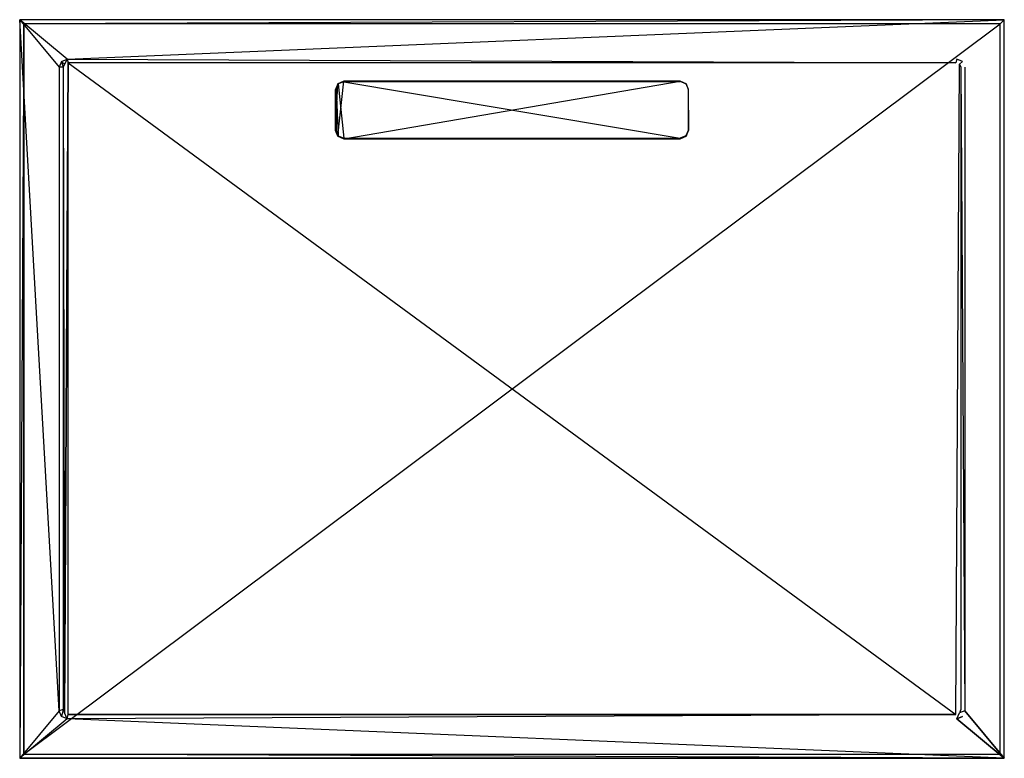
# Model space of a CAD drawing. Extents: x 0 to 1.2, y -0.9 to 0.
import ezdxf

# ---------------------------------------------------------------- set-up
doc = ezdxf.new("R2010")
doc.units = 0
for name, color, linetype in [('L0_DUWANNE_N_DQ1290SQR2V__1___R', 7, 'CONTINUOUS'), ('L1_DUWANNE_N_DQ1290SQR2V__2___R', 7, 'CONTINUOUS'), ('L2_DUWANNE_N_DQ1290SQR2V__3___R', 7, 'CONTINUOUS'), ('L3_AUSLAUF_SUP_FLAT_2___REPLACE', 7, 'CONTINUOUS'), ('L4_AUSLAUF_SUP_FLAT_1___REPLACE', 7, 'CONTINUOUS')]:
    doc.layers.add(name, color=color, linetype=linetype)

msp = doc.modelspace()

# ---------------------------------------------------------------- linework, layer by layer
at = {"layer": 'L0_DUWANNE_N_DQ1290SQR2V__1___R', "color": 8}
for points, invisible_edges in [([(0, 0, 0.01), (0.005, -0.005, 0.01), (0, -0.9, 0.01), (0, 0, 0.01)], 13), ([(0.005, -0.005, 0.01), (0, 0, 0.01), (1.2, 0, 0.01), (0.005, -0.005, 0.01)], 10), ([(0, -0.9, 0.02), (0.048, -0.842, 0.02), (0, 0, 0.02), (0, -0.9, 0.02)], 13), ([(0, 0, 0.02), (0.057998, -0.047996, 0.019999), (1.2, 0, 0.02), (0, 0, 0.02)], 13), ([(0.057998, -0.047996, 0.019999), (0, 0, 0.02), (0.050929, -0.050929, 0.02), (0.057998, -0.047996, 0.019999)], 10), ([(0.050929, -0.050929, 0.02), (0, 0, 0.02), (0.048, -0.058, 0.02), (0.050929, -0.050929, 0.02)], 13), ([(0.048, -0.058, 0.02), (0, 0, 0.02), (0.048, -0.842, 0.02), (0.048, -0.058, 0.02)], 15), ([(0, 0, 0.02), (1.2, 0, 0.01), (0, 0, 0.01), (0, 0, 0.02)], 13), ([(1.2, 0, 0.01), (0, 0, 0.02), (1.2, 0, 0.02), (1.2, 0, 0.01)], 14), ([(0, -0.9, 0.02), (0, 0, 0.01), (0, -0.9, 0.01), (0, -0.9, 0.02)], 13), ([(0, 0, 0.01), (0, -0.9, 0.02), (0, 0, 0.02), (0, 0, 0.01)], 14), ([(0.005, -0.005, 0.01), (1.2, 0, 0.01), (1.195, -0.005, 0.01), (0.005, -0.005, 0.01)], 13), ([(1.2, 0, 0.02), (0.057998, -0.047996, 0.019999), (1.142, -0.048, 0.02), (1.2, 0, 0.02)], 15), ([(1.2, 0, 0.02), (1.142, -0.048, 0.02), (1.14907, -0.050933, 0.020001), (1.2, 0, 0.02)], 15), ([(1.2, 0, 0.02), (1.14907, -0.050933, 0.020001), (1.152, -0.058, 0.02), (1.2, 0, 0.02)], 15), ([(1.2, 0, 0.02), (1.152, -0.058, 0.02), (1.2, -0.9, 0.02), (1.2, 0, 0.02)], 15), ([(1.195, -0.005, 0.01), (1.2, 0, 0.01), (1.195, -0.895, 0.01), (1.195, -0.005, 0.01)], 10), ([(1.2, -0.9, 0.01), (1.195, -0.895, 0.01), (1.2, 0, 0.01), (1.2, -0.9, 0.01)], 15), ([(1.2, 0, 0.01), (1.2, -0.9, 0.02), (1.2, -0.9, 0.01), (1.2, 0, 0.01)], 13), ([(1.2, -0.9, 0.02), (1.2, 0, 0.01), (1.2, 0, 0.02), (1.2, -0.9, 0.02)], 14), ([(0.005, -0.895, 0.01), (0, -0.9, 0.01), (0.005, -0.005, 0.01), (0.005, -0.895, 0.01)], 15), ([(0.005, -0.895, 0.01), (0.005, -0.005), (0.005, -0.895), (0.005, -0.895, 0.01)], 13), ([(0.005, -0.005), (0.005, -0.895, 0.01), (0.005, -0.005, 0.01), (0.005, -0.005)], 14), ([(0.005, -0.005, 0.01), (1.195, -0.005), (0.005, -0.005), (0.005, -0.005, 0.01)], 13), ([(1.195, -0.005), (0.005, -0.005, 0.01), (1.195, -0.005, 0.01), (1.195, -0.005)], 14), ([(1.195, -0.005), (0.005, -0.895), (0.005, -0.005), (1.195, -0.005)], 13), ([(0.005, -0.895), (1.195, -0.005), (1.195, -0.895), (0.005, -0.895)], 14), ([(1.195, -0.005), (1.195, -0.895, 0.01), (1.195, -0.895), (1.195, -0.005)], 13), ([(1.195, -0.895, 0.01), (1.195, -0.005), (1.195, -0.005, 0.01), (1.195, -0.895, 0.01)], 14), ([(1.152, -0.842, 0.02), (1.2, -0.9, 0.02), (1.152, -0.058, 0.02), (1.152, -0.842, 0.02)], 10), ([(0.048, -0.842, 0.02), (0, -0.9, 0.02), (0.050929, -0.849071, 0.02), (0.048, -0.842, 0.02)], 10), ([(0, -0.9, 0.02), (0.058, -0.852, 0.02), (0.050929, -0.849071, 0.02), (0, -0.9, 0.02)], 13), ([(0.058, -0.852, 0.02), (0, -0.9, 0.02), (1.2, -0.9, 0.02), (0.058, -0.852, 0.02)], 10), ([(0.058, -0.852, 0.02), (1.2, -0.9, 0.02), (1.142, -0.852, 0.02), (0.058, -0.852, 0.02)], 13), ([(1.142, -0.852, 0.02), (1.2, -0.9, 0.02), (1.149071, -0.849071, 0.02), (1.142, -0.852, 0.02)], 10), ([(1.149071, -0.849071, 0.02), (1.2, -0.9, 0.02), (1.152, -0.842, 0.02), (1.149071, -0.849071, 0.02)], 13), ([(0.005, -0.895, 0.01), (1.2, -0.9, 0.01), (0, -0.9, 0.01), (0.005, -0.895, 0.01)], 13), ([(1.2, -0.9, 0.02), (0, -0.9, 0.01), (1.2, -0.9, 0.01), (1.2, -0.9, 0.02)], 13), ([(0, -0.9, 0.01), (1.2, -0.9, 0.02), (0, -0.9, 0.02), (0, -0.9, 0.01)], 14), ([(1.195, -0.895, 0.01), (0.005, -0.895), (1.195, -0.895), (1.195, -0.895, 0.01)], 13), ([(0.005, -0.895), (1.195, -0.895, 0.01), (0.005, -0.895, 0.01), (0.005, -0.895)], 14), ([(1.2, -0.9, 0.01), (0.005, -0.895, 0.01), (1.195, -0.895, 0.01), (1.2, -0.9, 0.01)], 14)]:
    msp.add_3dface(points, dxfattribs=dict(at, invisible_edges=invisible_edges))
at = {"layer": 'L1_DUWANNE_N_DQ1290SQR2V__2___R', "color": 8}
for points, invisible_edges in [([(0.050929, -0.050929, 0.02), (0.054755, -0.054152, 0.002853), (0.057998, -0.047996, 0.019999), (0.050929, -0.050929, 0.02)], 14), ([(0.057998, -0.047996, 0.019999), (0.054755, -0.054152, 0.002853), (0.058995, -0.052573, 0.002829), (0.057998, -0.047996, 0.019999)], 14), ([(1.141004, -0.052576, 0.002831), (0.057998, -0.047996, 0.019999), (0.058995, -0.052573, 0.002829), (1.141004, -0.052576, 0.002831)], 13), ([(0.057998, -0.047996, 0.019999), (1.141004, -0.052576, 0.002831), (1.142, -0.048, 0.02), (0.057998, -0.047996, 0.019999)], 14), ([(1.142, -0.048, 0.02), (1.141004, -0.052576, 0.002831), (1.145244, -0.054154, 0.002854), (1.142, -0.048, 0.02)], 14), ([(1.14907, -0.050933, 0.020001), (1.142, -0.048, 0.02), (1.145244, -0.054154, 0.002854), (1.14907, -0.050933, 0.020001)], 14), ([(0.050929, -0.050929, 0.02), (0.048, -0.058, 0.02), (0.053, -0.057969, 0.002911), (0.050929, -0.050929, 0.02)], 14), ([(0.053, -0.057969, 0.002911), (0.048, -0.058, 0.02), (0.053, -0.840516, 0.013557), (0.053, -0.057969, 0.002911)], 14), ([(0.048, -0.058, 0.02), (0.048, -0.842, 0.02), (0.053, -0.840516, 0.013557), (0.048, -0.058, 0.02)], 14), ([(0.050929, -0.050929, 0.02), (0.053, -0.057969, 0.002911), (0.054755, -0.054152, 0.002853), (0.050929, -0.050929, 0.02)], 14), ([(1.14907, -0.050933, 0.020001), (1.145244, -0.054154, 0.002854), (1.152, -0.058, 0.02), (1.14907, -0.050933, 0.020001)], 14), ([(1.145244, -0.054154, 0.002854), (1.147, -0.057969, 0.002911), (1.152, -0.058, 0.02), (1.145244, -0.054154, 0.002854)], 14), ([(1.147, -0.057969, 0.002911), (1.152, -0.842, 0.02), (1.152, -0.058, 0.02), (1.147, -0.057969, 0.002911)], 14), ([(1.147, -0.057969, 0.002911), (1.147, -0.840517, 0.013557), (1.152, -0.842, 0.02), (1.147, -0.057969, 0.002911)], 14), ([(0.053, -0.840516, 0.013557), (0.048, -0.842, 0.02), (0.050929, -0.849071, 0.02), (0.053, -0.840516, 0.013557)], 14), ([(0.053, -0.840516, 0.013557), (0.050929, -0.849071, 0.02), (0.054756, -0.844754, 0.013614), (0.053, -0.840516, 0.013557)], 14), ([(0.058, -0.852, 0.02), (0.054756, -0.844754, 0.013614), (0.050929, -0.849071, 0.02), (0.058, -0.852, 0.02)], 14), ([(0.058, -0.852, 0.02), (0.058995, -0.84651, 0.013638), (0.054756, -0.844754, 0.013614), (0.058, -0.852, 0.02)], 14), ([(0.058, -0.852, 0.02), (1.141005, -0.846511, 0.013638), (0.058995, -0.84651, 0.013638), (0.058, -0.852, 0.02)], 13), ([(1.141005, -0.846511, 0.013638), (0.058, -0.852, 0.02), (1.142, -0.852, 0.02), (1.141005, -0.846511, 0.013638)], 14), ([(1.142, -0.852, 0.02), (1.145244, -0.844755, 0.013614), (1.141005, -0.846511, 0.013638), (1.142, -0.852, 0.02)], 14), ([(1.142, -0.852, 0.02), (1.149071, -0.849071, 0.02), (1.145244, -0.844755, 0.013614), (1.142, -0.852, 0.02)], 14), ([(1.147, -0.840517, 0.013557), (1.145244, -0.844755, 0.013614), (1.152, -0.842, 0.02), (1.147, -0.840517, 0.013557)], 14), ([(1.152, -0.842, 0.02), (1.145244, -0.844755, 0.013614), (1.149071, -0.849071, 0.02), (1.152, -0.842, 0.02)], 14)]:
    msp.add_3dface(points, dxfattribs=dict(at, invisible_edges=invisible_edges))
at = {"layer": 'L2_DUWANNE_N_DQ1290SQR2V__3___R', "color": 8}
for points, invisible_edges in [([(0.053, -0.057969, 0.002911), (0.054756, -0.844754, 0.013614), (0.054755, -0.054152, 0.002853), (0.053, -0.057969, 0.002911)], 10), ([(0.054756, -0.844754, 0.013614), (0.053, -0.057969, 0.002911), (0.053, -0.840516, 0.013557), (0.054756, -0.844754, 0.013614)], 13), ([(0.054755, -0.054152, 0.002853), (0.054756, -0.844754, 0.013614), (0.058995, -0.052573, 0.002829), (0.054755, -0.054152, 0.002853)], 13), ([(0.058995, -0.052573, 0.002829), (0.054756, -0.844754, 0.013614), (0.058995, -0.84651, 0.013638), (0.058995, -0.052573, 0.002829)], 10), ([(0.058995, -0.052573, 0.002829), (0.058995, -0.84651, 0.013638), (1.141005, -0.846511, 0.013638), (0.058995, -0.052573, 0.002829)], 13), ([(0.058995, -0.052573, 0.002829), (1.141005, -0.846511, 0.013638), (1.141004, -0.052576, 0.002831), (0.058995, -0.052573, 0.002829)], 10), ([(1.141004, -0.052576, 0.002831), (1.141005, -0.846511, 0.013638), (1.145244, -0.054154, 0.002854), (1.141004, -0.052576, 0.002831)], 13), ([(1.145244, -0.054154, 0.002854), (1.141005, -0.846511, 0.013638), (1.145244, -0.844755, 0.013614), (1.145244, -0.054154, 0.002854)], 15), ([(1.145244, -0.054154, 0.002854), (1.145244, -0.844755, 0.013614), (1.147, -0.840517, 0.013557), (1.145244, -0.054154, 0.002854)], 15), ([(1.145244, -0.054154, 0.002854), (1.147, -0.840517, 0.013557), (1.147, -0.057969, 0.002911), (1.145244, -0.054154, 0.002854)], 15)]:
    msp.add_3dface(points, dxfattribs=dict(at, invisible_edges=invisible_edges))
at = {"layer": 'L3_AUSLAUF_SUP_FLAT_2___REPLACE', "color": 8}
for points, invisible_edges in [([(0.387929, -0.077956, 0.005141), (0.385, -0.135016, 0.005918), (0.385, -0.085025, 0.005237), (0.387929, -0.077956, 0.005141)], 13), ([(0.385, -0.135016, 0.005918), (0.387929, -0.077956, 0.005141), (0.387929, -0.142086, 0.006014), (0.385, -0.135016, 0.005918)], 10), ([(0.3855, -0.085121, 0.005539), (0.387929, -0.077956, 0.005141), (0.385, -0.085025, 0.005237), (0.3855, -0.085121, 0.005539)], 13), ([(0.387929, -0.077956, 0.005141), (0.3855, -0.085121, 0.005539), (0.388312, -0.078334, 0.005446), (0.387929, -0.077956, 0.005141)], 14), ([(0.3855, -0.085121, 0.005539), (0.388312, -0.141699, 0.006309), (0.388312, -0.078334, 0.005446), (0.3855, -0.085121, 0.005539)], 10), ([(0.387929, -0.142086, 0.006014), (0.387929, -0.077956, 0.005141), (0.395, -0.075027, 0.005101), (0.387929, -0.142086, 0.006014)], 13), ([(0.387929, -0.142086, 0.006014), (0.395, -0.075027, 0.005101), (0.395, -0.145014, 0.006054), (0.387929, -0.142086, 0.006014)], 10), ([(0.388312, -0.078334, 0.005446), (0.395, -0.075027, 0.005101), (0.387929, -0.077956, 0.005141), (0.388312, -0.078334, 0.005446)], 13), ([(0.395, -0.075027, 0.005101), (0.388312, -0.078334, 0.005446), (0.395099, -0.075523, 0.005408), (0.395, -0.075027, 0.005101)], 14), ([(0.388312, -0.078334, 0.005446), (0.395099, -0.14451, 0.006347), (0.395099, -0.075523, 0.005408), (0.388312, -0.078334, 0.005446)], 10), ([(0.388312, -0.078334, 0.005446), (0.388312, -0.141699, 0.006309), (0.395099, -0.14451, 0.006347), (0.388312, -0.078334, 0.005446)], 13), ([(0.395, -0.145014, 0.006054), (0.395, -0.075027, 0.005101), (0.805, -0.075027, 0.005101), (0.395, -0.145014, 0.006054)], 13), ([(0.395, -0.145014, 0.006054), (0.805, -0.075027, 0.005101), (0.805, -0.145014, 0.006054), (0.395, -0.145014, 0.006054)], 10), ([(0.395099, -0.075523, 0.005408), (0.805, -0.075027, 0.005101), (0.395, -0.075027, 0.005101), (0.395099, -0.075523, 0.005408)], 13), ([(0.805, -0.075027, 0.005101), (0.395099, -0.075523, 0.005408), (0.804901, -0.075523, 0.005408), (0.805, -0.075027, 0.005101)], 14), ([(0.395099, -0.075523, 0.005408), (0.395099, -0.14451, 0.006347), (0.804901, -0.14451, 0.006347), (0.395099, -0.075523, 0.005408)], 13), ([(0.395099, -0.075523, 0.005408), (0.804901, -0.14451, 0.006347), (0.804901, -0.075523, 0.005408), (0.395099, -0.075523, 0.005408)], 10), ([(0.811688, -0.078334, 0.005446), (0.805, -0.075027, 0.005101), (0.804901, -0.075523, 0.005408), (0.811688, -0.078334, 0.005446)], 13), ([(0.804901, -0.075523, 0.005408), (0.804901, -0.14451, 0.006347), (0.811688, -0.141699, 0.006309), (0.804901, -0.075523, 0.005408)], 13), ([(0.804901, -0.075523, 0.005408), (0.811688, -0.141699, 0.006309), (0.811688, -0.078334, 0.005446), (0.804901, -0.075523, 0.005408)], 15), ([(0.805, -0.145014, 0.006054), (0.805, -0.075027, 0.005101), (0.812071, -0.077956, 0.005141), (0.805, -0.145014, 0.006054)], 13), ([(0.805, -0.075027, 0.005101), (0.811688, -0.078334, 0.005446), (0.812071, -0.077956, 0.005141), (0.805, -0.075027, 0.005101)], 14), ([(0.805, -0.145014, 0.006054), (0.812071, -0.077956, 0.005141), (0.812071, -0.142086, 0.006014), (0.805, -0.145014, 0.006054)], 15), ([(0.8145, -0.085121, 0.005539), (0.812071, -0.077956, 0.005141), (0.811688, -0.078334, 0.005446), (0.8145, -0.085121, 0.005539)], 13), ([(0.811688, -0.078334, 0.005446), (0.811688, -0.141699, 0.006309), (0.8145, -0.134913, 0.006217), (0.811688, -0.078334, 0.005446)], 15), ([(0.811688, -0.078334, 0.005446), (0.8145, -0.134913, 0.006217), (0.8145, -0.085121, 0.005539), (0.811688, -0.078334, 0.005446)], 15), ([(0.812071, -0.142086, 0.006014), (0.812071, -0.077956, 0.005141), (0.815, -0.085025, 0.005237), (0.812071, -0.142086, 0.006014)], 15), ([(0.812071, -0.077956, 0.005141), (0.8145, -0.085121, 0.005539), (0.815, -0.085025, 0.005237), (0.812071, -0.077956, 0.005141)], 14), ([(0.3855, -0.134913, 0.006217), (0.385, -0.085025, 0.005237), (0.385, -0.135016, 0.005918), (0.3855, -0.134913, 0.006217)], 13), ([(0.385, -0.085025, 0.005237), (0.3855, -0.134913, 0.006217), (0.3855, -0.085121, 0.005539), (0.385, -0.085025, 0.005237)], 14), ([(0.388312, -0.141699, 0.006309), (0.3855, -0.085121, 0.005539), (0.3855, -0.134913, 0.006217), (0.388312, -0.141699, 0.006309)], 13), ([(0.812071, -0.142086, 0.006014), (0.815, -0.085025, 0.005237), (0.815, -0.135016, 0.005918), (0.812071, -0.142086, 0.006014)], 15), ([(0.8145, -0.085121, 0.005539), (0.815, -0.135016, 0.005918), (0.815, -0.085025, 0.005237), (0.8145, -0.085121, 0.005539)], 14), ([(0.815, -0.135016, 0.005918), (0.8145, -0.085121, 0.005539), (0.8145, -0.134913, 0.006217), (0.815, -0.135016, 0.005918)], 13), ([(0.387929, -0.142086, 0.006014), (0.3855, -0.134913, 0.006217), (0.385, -0.135016, 0.005918), (0.387929, -0.142086, 0.006014)], 13), ([(0.3855, -0.134913, 0.006217), (0.387929, -0.142086, 0.006014), (0.388312, -0.141699, 0.006309), (0.3855, -0.134913, 0.006217)], 14), ([(0.395, -0.145014, 0.006054), (0.388312, -0.141699, 0.006309), (0.387929, -0.142086, 0.006014), (0.395, -0.145014, 0.006054)], 13), ([(0.388312, -0.141699, 0.006309), (0.395, -0.145014, 0.006054), (0.395099, -0.14451, 0.006347), (0.388312, -0.141699, 0.006309)], 14), ([(0.805, -0.145014, 0.006054), (0.811688, -0.141699, 0.006309), (0.804901, -0.14451, 0.006347), (0.805, -0.145014, 0.006054)], 13), ([(0.811688, -0.141699, 0.006309), (0.805, -0.145014, 0.006054), (0.812071, -0.142086, 0.006014), (0.811688, -0.141699, 0.006309)], 14), ([(0.812071, -0.142086, 0.006014), (0.8145, -0.134913, 0.006217), (0.811688, -0.141699, 0.006309), (0.812071, -0.142086, 0.006014)], 13), ([(0.8145, -0.134913, 0.006217), (0.812071, -0.142086, 0.006014), (0.815, -0.135016, 0.005918), (0.8145, -0.134913, 0.006217)], 14), ([(0.805, -0.145014, 0.006054), (0.395099, -0.14451, 0.006347), (0.395, -0.145014, 0.006054), (0.805, -0.145014, 0.006054)], 13), ([(0.395099, -0.14451, 0.006347), (0.805, -0.145014, 0.006054), (0.804901, -0.14451, 0.006347), (0.395099, -0.14451, 0.006347)], 14)]:
    msp.add_3dface(points, dxfattribs=dict(at, invisible_edges=invisible_edges))
at = {"layer": 'L4_AUSLAUF_SUP_FLAT_1___REPLACE', "color": 8}
for points, invisible_edges in [([(0.387929, -0.077983, 0.003141), (0.385, -0.085025, 0.005237), (0.387929, -0.077956, 0.005141), (0.387929, -0.077983, 0.003141)], 14), ([(0.385, -0.085025, 0.005237), (0.387929, -0.077983, 0.003141), (0.385, -0.085053, 0.003238), (0.385, -0.085025, 0.005237)], 13), ([(0.387929, -0.077983, 0.003141), (0.395, -0.075027, 0.005101), (0.395, -0.075054, 0.003101), (0.387929, -0.077983, 0.003141)], 13), ([(0.395, -0.075027, 0.005101), (0.387929, -0.077983, 0.003141), (0.387929, -0.077956, 0.005141), (0.395, -0.075027, 0.005101)], 14), ([(0.395, -0.075027, 0.005101), (0.805, -0.075054, 0.003101), (0.395, -0.075054, 0.003101), (0.395, -0.075027, 0.005101)], 13), ([(0.805, -0.075054, 0.003101), (0.395, -0.075027, 0.005101), (0.805, -0.075027, 0.005101), (0.805, -0.075054, 0.003101)], 14), ([(0.805, -0.075027, 0.005101), (0.812071, -0.077983, 0.003141), (0.805, -0.075054, 0.003101), (0.805, -0.075027, 0.005101)], 13), ([(0.812071, -0.077983, 0.003141), (0.805, -0.075027, 0.005101), (0.812071, -0.077956, 0.005141), (0.812071, -0.077983, 0.003141)], 14), ([(0.815, -0.085025, 0.005237), (0.812071, -0.077983, 0.003141), (0.812071, -0.077956, 0.005141), (0.815, -0.085025, 0.005237)], 14), ([(0.812071, -0.077983, 0.003141), (0.815, -0.085025, 0.005237), (0.815, -0.085053, 0.003238), (0.812071, -0.077983, 0.003141)], 13), ([(0.385, -0.085053, 0.003238), (0.385, -0.135016, 0.005918), (0.385, -0.085025, 0.005237), (0.385, -0.085053, 0.003238)], 14), ([(0.385, -0.135016, 0.005918), (0.385, -0.085053, 0.003238), (0.385, -0.135043, 0.003918), (0.385, -0.135016, 0.005918)], 13), ([(0.815, -0.135016, 0.005918), (0.815, -0.085053, 0.003238), (0.815, -0.085025, 0.005237), (0.815, -0.135016, 0.005918)], 14), ([(0.815, -0.085053, 0.003238), (0.815, -0.135016, 0.005918), (0.815, -0.135043, 0.003918), (0.815, -0.085053, 0.003238)], 13), ([(0.385, -0.135043, 0.003918), (0.387929, -0.142086, 0.006014), (0.385, -0.135016, 0.005918), (0.385, -0.135043, 0.003918)], 14), ([(0.387929, -0.142086, 0.006014), (0.385, -0.135043, 0.003918), (0.387929, -0.142113, 0.004014), (0.387929, -0.142086, 0.006014)], 13), ([(0.395, -0.145041, 0.004054), (0.387929, -0.142086, 0.006014), (0.387929, -0.142113, 0.004014), (0.395, -0.145041, 0.004054)], 13), ([(0.387929, -0.142086, 0.006014), (0.395, -0.145041, 0.004054), (0.395, -0.145014, 0.006054), (0.387929, -0.142086, 0.006014)], 14), ([(0.812071, -0.142086, 0.006014), (0.805, -0.145041, 0.004054), (0.812071, -0.142113, 0.004014), (0.812071, -0.142086, 0.006014)], 13), ([(0.805, -0.145041, 0.004054), (0.812071, -0.142086, 0.006014), (0.805, -0.145014, 0.006054), (0.805, -0.145041, 0.004054)], 14), ([(0.812071, -0.142086, 0.006014), (0.815, -0.135043, 0.003918), (0.815, -0.135016, 0.005918), (0.812071, -0.142086, 0.006014)], 14), ([(0.815, -0.135043, 0.003918), (0.812071, -0.142086, 0.006014), (0.812071, -0.142113, 0.004014), (0.815, -0.135043, 0.003918)], 13), ([(0.805, -0.145014, 0.006054), (0.395, -0.145041, 0.004054), (0.805, -0.145041, 0.004054), (0.805, -0.145014, 0.006054)], 13), ([(0.395, -0.145041, 0.004054), (0.805, -0.145014, 0.006054), (0.395, -0.145014, 0.006054), (0.395, -0.145041, 0.004054)], 14)]:
    msp.add_3dface(points, dxfattribs=dict(at, invisible_edges=invisible_edges))

doc.saveas('drawing.dxf')
